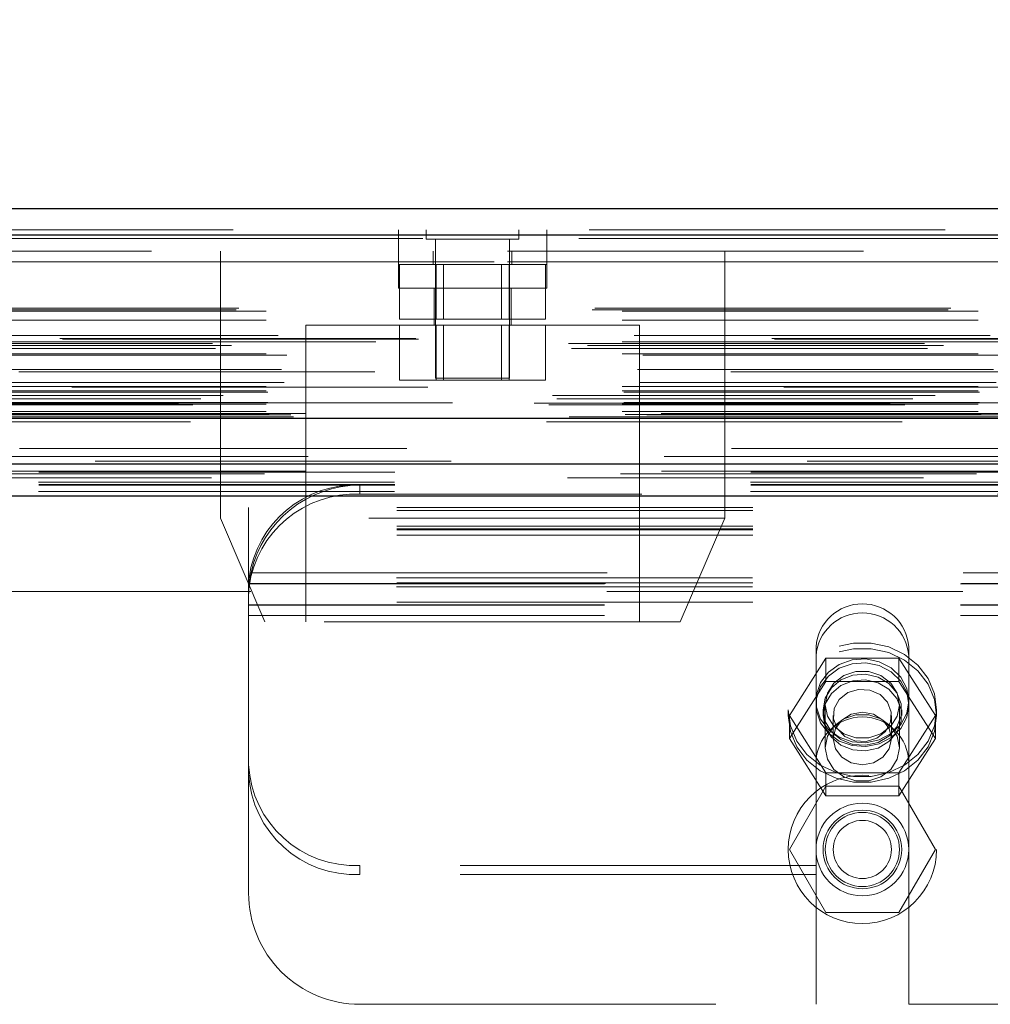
# Model space of a CAD drawing. Header units: inches. Extents: x 0.2 to 10.8, y 0.2 to 8.2.
# Tile 9 of 103: x 3.686 to 3.959, y 2.087 to 2.364. Entities that reach past the tile are written whole.
import ezdxf

# ---------------------------------------------------------------- set-up
doc = ezdxf.new("R2010")
doc.units = ezdxf.units.IN
doc.header["$MEASUREMENT"] = 0
doc.linetypes.add('HIDDEN', pattern=[0.07500000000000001, 0.05, -0.025])
doc.layers.add('DIMENSIONS', color=140, linetype='Continuous')
doc.styles.add('SLDTEXTSTYLE0', font='TXT', dxfattribs={"width": 0.7})
doc.dimstyles.new('SLDDIMSTYLE1', dxfattribs={"dimtxt": 0.0849609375, "dimasz": 0.13, "dimexe": 0, "dimexo": 0.0625, "dimgap": 0.021240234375, "dimtad": 0, "dimtih": 1, "dimtoh": 1, "dimlfac": 12, "dimrnd": 1e-09, "dimzin": 12, "dimdsep": 46, "dimtxsty": 'SLDTEXTSTYLE0', "dimsah": 1, "dimcen": 0.09, "dimadec": 0, "dimazin": 3, "dimtfac": 1, "dimtmove": 0, "dimatfit": 0, "dimfxl": 0, "dimfrac": 2, "dimtolj": 1, "dimtzin": 12, "dimarcsym": 0})

# ---------------------------------------------------------------- blocks, each defined once
blk = doc.blocks.new('_D_25')
at = {"layer": 'DIMENSIONS'}
for p, q in [((3.290376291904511, 2.279842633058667), (3.290376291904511, 2.796947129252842)), ((4.751876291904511, 2.279842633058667), (4.751876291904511, 2.796947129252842)), ((3.864590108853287, 2.751422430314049), (3.836060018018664, 2.751422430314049)), ((3.836060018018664, 2.751422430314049), (3.836060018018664, 2.616391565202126)), ((4.187738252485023, 2.751422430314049), (4.216268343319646, 2.751422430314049)), ((4.216268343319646, 2.751422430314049), (4.216268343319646, 2.616391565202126)), ((3.290376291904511, 2.671947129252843), (3.040376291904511, 2.671947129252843)), ((4.751876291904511, 2.671947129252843), (5.001876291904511, 2.671947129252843)), ((3.836060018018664, 2.616391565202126), (3.864590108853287, 2.616391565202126)), ((4.216268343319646, 2.616391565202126), (4.187738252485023, 2.616391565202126))]:
    blk.add_line(p, q, dxfattribs=at)
for points in [[(3.290376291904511, 2.671947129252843), (3.160376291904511, 2.691947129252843), (3.160376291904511, 2.651947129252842)], [(4.751876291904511, 2.671947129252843), (4.88187629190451, 2.651947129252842), (4.88187629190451, 2.691947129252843)]]:
    blk.add_solid(points, dxfattribs=at)
at = {"layer": 'DIMENSIONS', "char_height": 0.08333333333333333, "attachment_point": 1, "style": 'SLDTEXTSTYLE0'}
for s, insert in [('17.54', (3.864590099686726, 2.877864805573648)), ('445.5', (3.864590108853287, 2.723813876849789)), ('INSIDE OPENING', (3.540207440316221, 2.569762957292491))]:
    blk.add_mtext(s, dxfattribs=dict(at, insert=insert))

msp = doc.modelspace()

# ---------------------------------------------------------------- linework, layer by layer
at = {"color": 7, "linetype": 'Continuous', "lineweight": 25}
for p, q in [((3.245956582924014, 2.310603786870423), (4.796255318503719, 2.310603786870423)), ((3.243011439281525, 2.303166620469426), (4.799200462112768, 2.303166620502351)), ((3.233926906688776, 2.251645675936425), (4.808284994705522, 2.251645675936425)), ((3.291368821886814, 2.238842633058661), (4.750883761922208, 2.238842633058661)), ((3.291368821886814, 2.229842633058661), (4.750883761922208, 2.229842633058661))]:
    msp.add_line(p, q, dxfattribs=at)
at = {"color": 7, "linetype": 'HIDDEN', "lineweight": 18}
for p, q in [((3.245956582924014, 2.304603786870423), (4.796255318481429, 2.304603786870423)), ((3.792397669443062, 2.304603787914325), (3.792397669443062, 2.298603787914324)), ((3.800182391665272, 2.304603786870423), (3.800182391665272, 2.301999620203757)), ((3.826224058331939, 2.301999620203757), (3.826224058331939, 2.304603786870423)), ((3.834064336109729, 2.298603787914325), (3.834064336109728, 2.304603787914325)), ((4.79920046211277, 2.303166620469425), (3.243011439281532, 2.303166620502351)), ((3.243011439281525, 2.302124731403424), (4.799200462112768, 2.302124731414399)), ((4.79920046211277, 2.302124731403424), (3.243011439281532, 2.302124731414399)), ((3.800182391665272, 2.301999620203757), (3.826224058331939, 2.301999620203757)), ((3.802786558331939, 2.301999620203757), (3.802786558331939, 2.262937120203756)), ((3.823619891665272, 2.262937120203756), (3.823619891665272, 2.301999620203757)), ((4.723008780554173, 2.298603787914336), (3.319258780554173, 2.298603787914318)), ((3.742369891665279, 2.298603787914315), (3.742369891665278, 2.223603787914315)), ((3.792369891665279, 2.298603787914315), (3.792369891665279, 2.288187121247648)), ((3.802161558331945, 2.298603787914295), (3.802161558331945, 2.294853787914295)), ((3.824244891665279, 2.294853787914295), (3.824244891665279, 2.298603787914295)), ((3.834036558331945, 2.288187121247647), (3.834036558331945, 2.298603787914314)), ((3.884036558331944, 2.223603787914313), (3.884036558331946, 2.298603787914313)), ((3.319258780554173, 2.295603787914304), (4.723008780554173, 2.295603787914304)), ((3.319258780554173, 2.295603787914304), (4.723008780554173, 2.295603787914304)), ((4.723008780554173, 2.295603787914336), (3.319258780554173, 2.295603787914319)), ((4.723008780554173, 2.295603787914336), (3.319258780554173, 2.295603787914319)), ((3.792369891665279, 2.294853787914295), (3.834036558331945, 2.294853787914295)), ((3.792707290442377, 2.294853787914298), (3.792707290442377, 2.279437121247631)), ((3.802955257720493, 2.294853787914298), (3.802955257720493, 2.279437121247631)), ((3.805040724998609, 2.294853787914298), (3.805040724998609, 2.279437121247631)), ((3.821365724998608, 2.279437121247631), (3.821365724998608, 2.294853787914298)), ((3.823451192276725, 2.294853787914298), (3.823451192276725, 2.279437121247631)), ((3.83369915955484, 2.294853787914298), (3.83369915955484, 2.279437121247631)), ((3.792369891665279, 2.288187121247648), (3.813203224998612, 2.288187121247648)), ((3.802369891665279, 2.288187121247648), (3.802369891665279, 2.277770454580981)), ((3.813203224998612, 2.288187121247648), (3.834036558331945, 2.288187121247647)), ((3.824036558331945, 2.277770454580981), (3.824036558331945, 2.288187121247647)), ((3.246788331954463, 2.282116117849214), (4.795423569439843, 2.282116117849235)), ((3.24751905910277, 2.282548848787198), (4.794692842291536, 2.282548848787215)), ((3.255236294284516, 2.281715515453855), (4.786975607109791, 2.281715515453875)), ((3.255236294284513, 2.281715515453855), (4.786975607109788, 2.281715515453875)), ((3.255236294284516, 2.279182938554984), (4.786975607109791, 2.279182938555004)), ((3.792707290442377, 2.279437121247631), (3.802955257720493, 2.279437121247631)), ((3.802955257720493, 2.279437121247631), (3.823451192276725, 2.279437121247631)), ((3.823451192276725, 2.279437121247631), (3.83369915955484, 2.279437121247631)), ((3.860078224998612, 2.27777045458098), (3.766328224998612, 2.277770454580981)), ((3.766328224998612, 2.277770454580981), (3.766328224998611, 2.194437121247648)), ((3.79270729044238, 2.277770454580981), (3.79270729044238, 2.262353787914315)), ((3.802955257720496, 2.277770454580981), (3.802955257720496, 2.262353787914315)), ((3.805040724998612, 2.277770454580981), (3.805040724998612, 2.262353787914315)), ((3.821365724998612, 2.262353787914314), (3.821365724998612, 2.277770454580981)), ((3.823451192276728, 2.277770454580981), (3.823451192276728, 2.262353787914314)), ((3.833699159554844, 2.277770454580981), (3.833699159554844, 2.262353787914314)), ((3.860078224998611, 2.194437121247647), (3.860078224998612, 2.27777045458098)), ((4.797993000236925, 2.273851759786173), (3.244231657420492, 2.273851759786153)), ((4.79730059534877, 2.274095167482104), (3.244916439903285, 2.274095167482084)), ((3.25860226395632, 2.274874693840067), (4.783609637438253, 2.274874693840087)), ((3.240183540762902, 2.272683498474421), (4.802028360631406, 2.272683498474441)), ((3.240964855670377, 2.271224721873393), (4.801239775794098, 2.271224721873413)), ((3.245485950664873, 2.272099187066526), (4.796725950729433, 2.272099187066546)), ((3.255236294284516, 2.273148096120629), (4.786975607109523, 2.273148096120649)), ((4.786043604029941, 2.27315504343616), (3.256165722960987, 2.27315504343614)), ((3.255236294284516, 2.269703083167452), (4.786975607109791, 2.269703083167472)), ((3.261001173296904, 2.269385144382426), (4.781202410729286, 2.269385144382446)), ((3.259531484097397, 2.265378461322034), (4.782680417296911, 2.265378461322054)), ((3.259531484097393, 2.265378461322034), (4.782680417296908, 2.265378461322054)), ((4.785736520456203, 2.264703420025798), (3.256474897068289, 2.264703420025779)), ((3.802786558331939, 2.262937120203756), (3.823619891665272, 2.262937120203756)), ((4.800605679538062, 2.260409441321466), (3.241596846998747, 2.260409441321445)), ((3.255236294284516, 2.260532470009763), (4.786975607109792, 2.260532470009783)), ((3.260263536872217, 2.261642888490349), (4.781944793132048, 2.261642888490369)), ((3.79270729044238, 2.262353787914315), (3.802955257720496, 2.262353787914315)), ((3.802955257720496, 2.262353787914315), (3.823451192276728, 2.262353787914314)), ((3.823451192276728, 2.262353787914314), (3.833699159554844, 2.262353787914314)), ((3.23561985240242, 2.258008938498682), (4.806592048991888, 2.258008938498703)), ((3.236887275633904, 2.257059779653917), (4.805271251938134, 2.257059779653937)), ((3.243166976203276, 2.25803995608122), (4.799044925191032, 2.258039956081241)), ((3.255236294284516, 2.259359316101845), (4.786975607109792, 2.259359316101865)), ((3.255236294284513, 2.259359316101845), (4.786975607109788, 2.259359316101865)), ((3.255652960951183, 2.258942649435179), (4.786558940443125, 2.258942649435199)), ((3.230551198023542, 2.255871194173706), (4.811660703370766, 2.255871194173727)), ((3.230551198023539, 2.255871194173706), (4.811660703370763, 2.255871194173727)), ((3.234596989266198, 2.255445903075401), (4.807614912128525, 2.255445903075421)), ((4.807525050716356, 2.255955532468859), (3.234686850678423, 2.255955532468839)), ((3.255236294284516, 2.255609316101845), (4.786975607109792, 2.255609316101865)), ((3.255236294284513, 2.255609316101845), (4.786975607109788, 2.255609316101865)), ((3.255652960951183, 2.256025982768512), (4.786558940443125, 2.256025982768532)), ((3.239369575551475, 2.251570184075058), (4.802842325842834, 2.251570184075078)), ((3.239579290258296, 2.251543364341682), (4.802632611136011, 2.251543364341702)), ((3.240333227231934, 2.252021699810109), (4.801878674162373, 2.252021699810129)), ((3.240333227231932, 2.252021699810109), (4.801878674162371, 2.252021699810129)), ((3.255236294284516, 2.253535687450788), (4.786975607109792, 2.253535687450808)), ((3.255236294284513, 2.253535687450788), (4.786975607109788, 2.253535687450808)), ((3.256069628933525, 2.252692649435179), (4.786142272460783, 2.252692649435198)), ((3.256069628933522, 2.252692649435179), (4.786142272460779, 2.252692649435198)), ((3.262149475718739, 2.252622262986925), (4.780062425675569, 2.252622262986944)), ((3.262149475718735, 2.252622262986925), (4.780062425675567, 2.252622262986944)), ((3.262922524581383, 2.25207504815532), (4.779289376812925, 2.25207504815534)), ((3.26292252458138, 2.25207504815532), (4.779289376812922, 2.25207504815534)), ((4.76617544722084, 2.25293712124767), (3.276092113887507, 2.252937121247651)), ((3.233926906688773, 2.250603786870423), (4.808284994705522, 2.250603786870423)), ((3.267012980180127, 2.240883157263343), (4.775198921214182, 2.240883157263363)), ((3.254767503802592, 2.236032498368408), (4.787430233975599, 2.236032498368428)), ((3.266303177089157, 2.23675626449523), (4.775905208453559, 2.236756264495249)), ((3.291368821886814, 2.236460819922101), (4.750883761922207, 2.23646081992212)), ((3.291292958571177, 2.233646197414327), (4.750959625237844, 2.233646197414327)), ((3.291368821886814, 2.232842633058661), (4.750883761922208, 2.232842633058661)), ((3.781542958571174, 2.232842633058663), (3.781542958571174, 2.230306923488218)), ((3.291292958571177, 2.231110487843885), (4.750959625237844, 2.231110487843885)), ((3.291368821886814, 2.229842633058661), (4.750883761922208, 2.229842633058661)), ((3.291368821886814, 2.229842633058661), (4.750883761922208, 2.229842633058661)), ((3.291368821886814, 2.229842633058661), (4.750883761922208, 2.229842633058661)), ((3.291368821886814, 2.229842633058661), (4.750883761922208, 2.229842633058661)), ((3.291368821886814, 2.229842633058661), (4.750883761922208, 2.229842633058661)), ((4.260709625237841, 2.230306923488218), (3.781542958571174, 2.230306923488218)), ((3.750292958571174, 2.225696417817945), (3.750292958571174, 2.226539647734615)), ((4.291959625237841, 2.226539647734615), (3.750292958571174, 2.226539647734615)), ((4.291959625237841, 2.225696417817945), (3.750292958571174, 2.225696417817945)), ((3.750292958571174, 2.205410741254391), (3.750292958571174, 2.225696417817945)), ((3.884036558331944, 2.223603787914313), (3.742369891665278, 2.223603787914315)), ((3.742369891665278, 2.223603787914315), (3.754869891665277, 2.194437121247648)), ((4.291959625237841, 2.221343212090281), (3.750292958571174, 2.221343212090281)), ((3.871536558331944, 2.194437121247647), (3.884036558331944, 2.223603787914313)), ((4.291959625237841, 2.220539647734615), (3.750292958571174, 2.220539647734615)), ((4.291959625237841, 2.220258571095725), (3.750292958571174, 2.220258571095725)), ((4.291959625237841, 2.218807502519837), (3.750292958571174, 2.218807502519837)), ((3.751012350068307, 2.208259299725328), (4.291240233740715, 2.208259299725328)), ((3.751012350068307, 2.208259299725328), (4.291240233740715, 2.208259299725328)), ((4.291959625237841, 2.205410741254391), (3.750292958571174, 2.205410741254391)), ((3.750292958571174, 2.205143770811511), (3.750292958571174, 2.205410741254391)), ((3.750292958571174, 2.202144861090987), (3.750292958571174, 2.205143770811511)), ((3.750292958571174, 2.205129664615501), (4.291959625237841, 2.205129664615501)), ((4.291852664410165, 2.206861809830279), (3.750399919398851, 2.206861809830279)), ((3.750403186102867, 2.204112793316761), (3.750703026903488, 2.206622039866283)), ((3.75050881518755, 2.205259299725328), (4.291743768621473, 2.205259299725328)), ((4.750883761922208, 2.203009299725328), (3.291368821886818, 2.203009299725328)), ((3.750292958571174, 2.202144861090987), (3.750292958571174, 2.201592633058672)), ((4.291852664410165, 2.204326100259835), (3.750399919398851, 2.204326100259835)), ((3.750292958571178, 2.201592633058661), (3.750292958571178, 2.196259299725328)), ((4.291959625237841, 2.199972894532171), (3.750292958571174, 2.199972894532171)), ((3.750292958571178, 2.199259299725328), (4.291959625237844, 2.199259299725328)), ((3.750292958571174, 2.199129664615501), (4.291959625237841, 2.199129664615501)), ((3.750292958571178, 2.196259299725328), (3.750292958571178, 2.118259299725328)), ((3.750292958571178, 2.196259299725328), (4.291959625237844, 2.196259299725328)), ((3.750292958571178, 2.196259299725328), (4.291959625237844, 2.196259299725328)), ((3.871536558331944, 2.194437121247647), (3.754869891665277, 2.194437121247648)), ((3.909688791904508, 2.187394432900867), (3.909688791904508, 2.184858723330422)), ((3.935730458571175, 2.187394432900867), (3.935730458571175, 2.184858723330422)), ((3.902213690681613, 2.16815547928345), (3.912461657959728, 2.184242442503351)), ((3.909688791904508, 2.154717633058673), (3.909688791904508, 2.184858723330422)), ((3.912461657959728, 2.184242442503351), (3.912461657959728, 2.177727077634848)), ((3.912461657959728, 2.184242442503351), (3.93295759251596, 2.184242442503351)), ((3.93295759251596, 2.184242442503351), (3.93295759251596, 2.177727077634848)), ((3.93295759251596, 2.184242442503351), (3.943205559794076, 2.16815547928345)), ((3.935730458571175, 2.154717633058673), (3.935730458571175, 2.184858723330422)), ((3.902213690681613, 2.161640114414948), (3.912461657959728, 2.177727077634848)), ((3.912461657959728, 2.177727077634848), (3.93295759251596, 2.177727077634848)), ((3.93295759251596, 2.177727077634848), (3.943205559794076, 2.161640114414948)), ((3.901876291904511, 2.169740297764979), (3.901876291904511, 2.168155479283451)), ((3.911667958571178, 2.169740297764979), (3.911667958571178, 2.168155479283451)), ((3.912292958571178, 2.171175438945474), (3.912292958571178, 2.159069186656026)), ((3.933126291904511, 2.159069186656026), (3.933126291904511, 2.171175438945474)), ((3.933751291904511, 2.168155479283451), (3.933751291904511, 2.169740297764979)), ((3.943542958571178, 2.168155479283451), (3.943542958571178, 2.169740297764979)), ((3.902213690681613, 2.16815547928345), (3.902213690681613, 2.161640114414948)), ((3.912461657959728, 2.15206851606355), (3.902213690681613, 2.16815547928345)), ((3.914547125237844, 2.16815547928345), (3.914547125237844, 2.161640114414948)), ((3.930872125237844, 2.161640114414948), (3.930872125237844, 2.16815547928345)), ((3.943205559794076, 2.16815547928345), (3.93295759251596, 2.15206851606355)), ((3.943205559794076, 2.16815547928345), (3.943205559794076, 2.161640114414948)), ((3.912461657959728, 2.145553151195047), (3.902213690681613, 2.161640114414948)), ((3.943205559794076, 2.161640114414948), (3.93295759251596, 2.145553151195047)), ((3.909688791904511, 2.154717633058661), (3.909688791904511, 2.087009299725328)), ((3.935730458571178, 2.154717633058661), (3.935730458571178, 2.087009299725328)), ((3.93295759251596, 2.15206851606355), (3.912461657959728, 2.15206851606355)), ((3.912461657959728, 2.15206851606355), (3.912461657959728, 2.145553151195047)), ((3.93295759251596, 2.15206851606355), (3.93295759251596, 2.145553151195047)), ((3.912461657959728, 2.148259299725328), (3.902213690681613, 2.130509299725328)), ((3.93295759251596, 2.148259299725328), (3.912461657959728, 2.148259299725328)), ((3.943205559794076, 2.130509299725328), (3.93295759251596, 2.148259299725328)), ((3.93295759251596, 2.145553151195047), (3.912461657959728, 2.145553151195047)), ((3.902213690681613, 2.130509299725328), (3.912461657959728, 2.112759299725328)), ((3.93295759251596, 2.112759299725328), (3.943205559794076, 2.130509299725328)), ((3.781542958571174, 2.123494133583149), (3.781542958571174, 2.126029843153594)), ((3.909688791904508, 2.126029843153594), (3.781542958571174, 2.126029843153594)), ((4.106522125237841, 2.126029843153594), (3.935730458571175, 2.126029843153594)), ((3.909688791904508, 2.123494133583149), (3.781542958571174, 2.123494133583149)), ((4.106522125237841, 2.123494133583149), (3.935730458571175, 2.123494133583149)), ((3.912461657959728, 2.112759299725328), (3.93295759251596, 2.112759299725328)), ((3.781542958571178, 2.087009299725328), (3.909688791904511, 2.087009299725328)), ((3.935730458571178, 2.087009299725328), (4.106522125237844, 2.087009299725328))]:
    msp.add_line(p, q, dxfattribs=at)
at = {"color": 7, "linetype": 'HIDDEN', "lineweight": 18, "flags": 128}
for points in [[(4.794691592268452, 2.243151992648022), (4.033763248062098, 2.24315233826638), (3.247523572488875, 2.24315199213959)], [(4.785922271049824, 2.243170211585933), (4.033763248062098, 2.243170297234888), (3.256286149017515, 2.243170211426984)], [(4.807225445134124, 2.239611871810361), (3.987859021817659, 2.239611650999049), (3.234980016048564, 2.239611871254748)], [(4.807232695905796, 2.239611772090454), (4.085835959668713, 2.239608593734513), (3.234981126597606, 2.239611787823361)], [(3.266308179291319, 2.236756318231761), (4.008449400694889, 2.236757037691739), (4.775930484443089, 2.236756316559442)], [(3.239862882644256, 2.234915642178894), (4.008443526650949, 2.234914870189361), (4.802364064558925, 2.234915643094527)], [(3.291368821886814, 2.233024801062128), (4.008443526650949, 2.233024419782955), (4.750883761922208, 2.233024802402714)], [(3.901876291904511, 2.169740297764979), (3.902481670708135, 2.165221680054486), (3.904262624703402, 2.16096566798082), (3.907115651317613, 2.157219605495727), (3.910874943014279, 2.154201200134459), (3.915322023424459, 2.152085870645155), (3.920198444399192, 2.150996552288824), (3.925220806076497, 2.150996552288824), (3.930097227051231, 2.152085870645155), (3.93454430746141, 2.154201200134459), (3.938303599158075, 2.157219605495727), (3.941156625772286, 2.16096566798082), (3.942937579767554, 2.165221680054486), (3.943542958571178, 2.169740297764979), (3.942937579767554, 2.174258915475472), (3.941156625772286, 2.178514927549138), (3.938303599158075, 2.18226099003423), (3.934544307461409, 2.185279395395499), (3.930097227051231, 2.187394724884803), (3.925220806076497, 2.188484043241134), (3.920198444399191, 2.188484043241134), (3.915322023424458, 2.187394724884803), (3.910874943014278, 2.185279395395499), (3.907115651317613, 2.18226099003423), (3.904262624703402, 2.178514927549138), (3.902481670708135, 2.174258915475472), (3.901876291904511, 2.169740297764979)], [(3.901876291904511, 2.168155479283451), (3.902481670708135, 2.163636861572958), (3.904262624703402, 2.159380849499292), (3.907115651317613, 2.1556347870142), (3.910874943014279, 2.152616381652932), (3.915322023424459, 2.150501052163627), (3.920198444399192, 2.149411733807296), (3.925220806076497, 2.149411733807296), (3.930097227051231, 2.150501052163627), (3.93454430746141, 2.152616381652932), (3.938303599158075, 2.1556347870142), (3.941156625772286, 2.159380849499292), (3.942937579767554, 2.163636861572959), (3.943542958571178, 2.168155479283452), (3.942937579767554, 2.172674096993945), (3.941156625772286, 2.176930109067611), (3.938303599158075, 2.180676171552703), (3.934544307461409, 2.183694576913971), (3.930097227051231, 2.185809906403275), (3.925220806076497, 2.186899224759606), (3.920198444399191, 2.186899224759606), (3.915322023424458, 2.185809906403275), (3.910874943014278, 2.183694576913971), (3.907115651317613, 2.180676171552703), (3.904262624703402, 2.17693010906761), (3.902481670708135, 2.172674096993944), (3.901876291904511, 2.168155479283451)], [(3.935730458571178, 2.172276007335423), (3.935151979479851, 2.168797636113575), (3.933467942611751, 2.165628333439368), (3.93082798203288, 2.163049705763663), (3.927466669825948, 2.161290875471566), (3.923682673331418, 2.16050812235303), (3.919812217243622, 2.160770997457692), (3.916199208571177, 2.162056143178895), (3.91316467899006, 2.16424936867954), (3.910978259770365, 2.167155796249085), (3.909834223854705, 2.170517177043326), (3.909834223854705, 2.17403483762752), (3.910978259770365, 2.177396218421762), (3.91316467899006, 2.180302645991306), (3.916199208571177, 2.182495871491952), (3.919812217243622, 2.183781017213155), (3.923682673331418, 2.184043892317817), (3.927466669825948, 2.18326113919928), (3.93082798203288, 2.181502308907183), (3.933467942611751, 2.178923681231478), (3.935151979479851, 2.175754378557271), (3.935730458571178, 2.172276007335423)], [(3.935730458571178, 2.171175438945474), (3.935151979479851, 2.167697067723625), (3.933467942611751, 2.164527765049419), (3.93082798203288, 2.161949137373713), (3.927466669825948, 2.160190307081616), (3.923682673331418, 2.15940755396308), (3.919812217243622, 2.159670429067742), (3.916199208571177, 2.160955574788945), (3.91316467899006, 2.16314880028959), (3.910978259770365, 2.166055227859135), (3.909834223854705, 2.169416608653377), (3.909834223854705, 2.172934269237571), (3.910978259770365, 2.176295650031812), (3.91316467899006, 2.179202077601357), (3.916199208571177, 2.181395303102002), (3.919812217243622, 2.182680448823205), (3.923682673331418, 2.182943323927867), (3.927466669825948, 2.182160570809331), (3.93082798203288, 2.180401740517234), (3.933467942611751, 2.177823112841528), (3.935151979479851, 2.174653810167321), (3.935730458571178, 2.171175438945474)], [(3.911667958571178, 2.169740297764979), (3.9122662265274, 2.166490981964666), (3.913996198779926, 2.163593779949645), (3.916670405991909, 2.161362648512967), (3.919999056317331, 2.160039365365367), (3.923621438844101, 2.159767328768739), (3.927145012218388, 2.160576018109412), (3.930187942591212, 2.162377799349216), (3.932420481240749, 2.164977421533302), (3.933600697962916, 2.168093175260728), (3.933600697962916, 2.17138742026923), (3.932420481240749, 2.174503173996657), (3.930187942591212, 2.177102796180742), (3.927145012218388, 2.178904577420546), (3.923621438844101, 2.179713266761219), (3.919999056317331, 2.179441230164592), (3.916670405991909, 2.17811794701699), (3.913996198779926, 2.175886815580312), (3.912266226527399, 2.172989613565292), (3.911667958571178, 2.169740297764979)], [(3.933126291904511, 2.171175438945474), (3.932498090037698, 2.167946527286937), (3.930689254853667, 2.165107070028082), (3.927917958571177, 2.162999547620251), (3.924518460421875, 2.161878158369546), (3.920900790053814, 2.161878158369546), (3.917501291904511, 2.162999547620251), (3.914729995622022, 2.165107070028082), (3.912921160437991, 2.167946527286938), (3.912292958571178, 2.171175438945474), (3.912921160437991, 2.174404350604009), (3.914729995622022, 2.177243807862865), (3.917501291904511, 2.179351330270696), (3.920900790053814, 2.180472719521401), (3.924518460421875, 2.180472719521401), (3.927917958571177, 2.179351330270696), (3.930689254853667, 2.177243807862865), (3.932498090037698, 2.174404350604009), (3.933126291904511, 2.171175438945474)], [(3.911667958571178, 2.168155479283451), (3.9122662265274, 2.164906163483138), (3.913996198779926, 2.162008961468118), (3.916670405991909, 2.15977783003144), (3.919999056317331, 2.158454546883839), (3.923621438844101, 2.158182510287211), (3.927145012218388, 2.158991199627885), (3.930187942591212, 2.160792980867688), (3.932420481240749, 2.163392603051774), (3.933600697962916, 2.166508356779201), (3.933600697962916, 2.169802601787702), (3.932420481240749, 2.172918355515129), (3.930187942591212, 2.175517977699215), (3.927145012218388, 2.177319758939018), (3.923621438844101, 2.178128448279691), (3.919999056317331, 2.177856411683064), (3.916670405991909, 2.176533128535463), (3.913996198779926, 2.174301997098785), (3.912266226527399, 2.171404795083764), (3.911667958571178, 2.168155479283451)], [(3.926790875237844, 2.161748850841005), (3.92377504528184, 2.160821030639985), (3.920597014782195, 2.16100981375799), (3.917740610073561, 2.162286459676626), (3.915640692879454, 2.164456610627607), (3.914616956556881, 2.167189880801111), (3.91482525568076, 2.17007015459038), (3.916233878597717, 2.172658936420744), (3.918628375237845, 2.174562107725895), (3.921644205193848, 2.175489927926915), (3.924822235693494, 2.17530114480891), (3.927678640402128, 2.174024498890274), (3.929778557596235, 2.171854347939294), (3.930802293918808, 2.169121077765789), (3.930593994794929, 2.16624080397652), (3.929185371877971, 2.163652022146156), (3.926790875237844, 2.161748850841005)], [(3.930872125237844, 2.161640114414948), (3.930250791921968, 2.158809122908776), (3.928481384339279, 2.156409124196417), (3.925833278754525, 2.154805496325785), (3.922709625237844, 2.154242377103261), (3.919585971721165, 2.154805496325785), (3.916937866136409, 2.156409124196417), (3.915168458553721, 2.158809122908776), (3.914547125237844, 2.161640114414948), (3.915168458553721, 2.164471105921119), (3.916937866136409, 2.166871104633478), (3.919585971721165, 2.16847473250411), (3.922709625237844, 2.169037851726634), (3.925833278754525, 2.16847473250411), (3.92848138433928, 2.166871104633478), (3.930250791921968, 2.164471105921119), (3.930872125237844, 2.161640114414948)], [(3.933126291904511, 2.159069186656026), (3.932498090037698, 2.155840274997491), (3.930689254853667, 2.153000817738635), (3.927917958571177, 2.150893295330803), (3.924518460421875, 2.149771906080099), (3.920900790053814, 2.149771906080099), (3.917501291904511, 2.150893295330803), (3.914729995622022, 2.153000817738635), (3.912921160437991, 2.155840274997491), (3.912292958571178, 2.159069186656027), (3.912921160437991, 2.162298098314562), (3.914729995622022, 2.165137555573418), (3.917501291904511, 2.167245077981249), (3.920900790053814, 2.168366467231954), (3.924518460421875, 2.168366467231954), (3.927917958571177, 2.167245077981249), (3.930689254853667, 2.165137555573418), (3.932498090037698, 2.162298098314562), (3.933126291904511, 2.159069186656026)]]:
    msp.add_lwpolyline(points, dxfattribs=at)
at = {"color": 7, "linetype": 'HIDDEN', "lineweight": 18}
for radius in [0.02083333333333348, 0.01302083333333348, 0.01104166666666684, 0.01041666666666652, 0.008162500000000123]:
    msp.add_circle((3.922709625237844, 2.130509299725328), radius, dxfattribs=at)
for centre, radius, start, end in [((3.780301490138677, 2.202674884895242), 0.0301932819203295, 87.64348374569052, 172.0290646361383), ((3.781542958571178, 2.201592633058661), 0.03125, 90, 167.6822340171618), ((3.780301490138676, 2.200139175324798), 0.03019328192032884, 87.6434837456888, 172.0290646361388), ((3.922709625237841, 2.186464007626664), 0.01305403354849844, 4.087218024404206, 175.9127819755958), ((3.922709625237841, 2.18392829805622), 0.01305403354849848, 4.08721802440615, 175.9127819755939), ((3.922709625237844, 2.154717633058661), 0.01302083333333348, 0, 180), ((3.780147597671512, 2.155891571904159), 0.02989431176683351, 182.9521409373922, 272.6753367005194), ((3.780147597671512, 2.153355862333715), 0.02989431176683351, 182.9521409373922, 272.6753367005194), ((3.781542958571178, 2.118259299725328), 0.03125, 180, 270.0000000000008)]:
    msp.add_arc(centre, radius, start, end, dxfattribs=at)
for points, knots in [([(3.751012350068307, 2.208259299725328), (3.750927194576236, 2.207869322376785), (3.750851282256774, 2.207484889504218), (3.750721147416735, 2.2067611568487), (3.750668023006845, 2.206427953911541), (3.75054471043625, 2.205591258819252), (3.75050881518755, 2.205259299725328), (3.75050881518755, 2.205259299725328)], [0, 0, 0, 0, 0.2500000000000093, 0.2500000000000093, 0.5000000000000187, 0.5000000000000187, 1, 1, 1, 1]), ([(3.750292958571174, 2.205143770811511), (3.750292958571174, 2.205169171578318), (3.750293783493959, 2.205227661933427), (3.750299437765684, 2.205408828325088), (3.750304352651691, 2.205532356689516), (3.750320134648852, 2.20583113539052), (3.750331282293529, 2.206010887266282), (3.75036036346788, 2.206407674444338), (3.750378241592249, 2.206624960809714), (3.750399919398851, 2.206861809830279)], [0, 0, 0, 0, 0.25, 0.25, 0.5, 0.5, 0.75, 0.75, 1, 1, 1, 1]), ([(3.75050881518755, 2.205259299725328), (3.75050881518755, 2.205259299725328), (3.750498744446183, 2.205176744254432), (3.750463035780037, 2.204852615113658), (3.75043705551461, 2.204606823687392), (3.750382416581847, 2.203976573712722), (3.75035338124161, 2.203587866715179), (3.75030842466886, 2.202676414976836), (3.750292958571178, 2.202163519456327), (3.750292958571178, 2.201592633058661)], [0, 0, 0, 0, 0.25, 0.25, 0.5, 0.5, 0.75, 0.75, 1, 1, 1, 1])]:
    msp.add_open_spline(points, degree=3, knots=knots, dxfattribs=at)

# ---------------------------------------------------------------- dimensions: what is measured, and where the dimension line sits
at = {"layer": 'DIMENSIONS'}
dim = msp.add_linear_dim(base=(4.751876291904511, 2.671947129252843), p1=(3.290376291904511, 2.229842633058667), p2=(4.751876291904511, 2.229842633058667), text='<>\\PINSIDE OPENING', dimstyle='SLDDIMSTYLE1', dxfattribs=at)
dim.commit()
dim.dimension.update_dxf_attribs({"geometry": '_D_25', "text_midpoint": (4.026164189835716, 2.671947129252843), "dimtype": 160})

doc.saveas('drawing.dxf')
